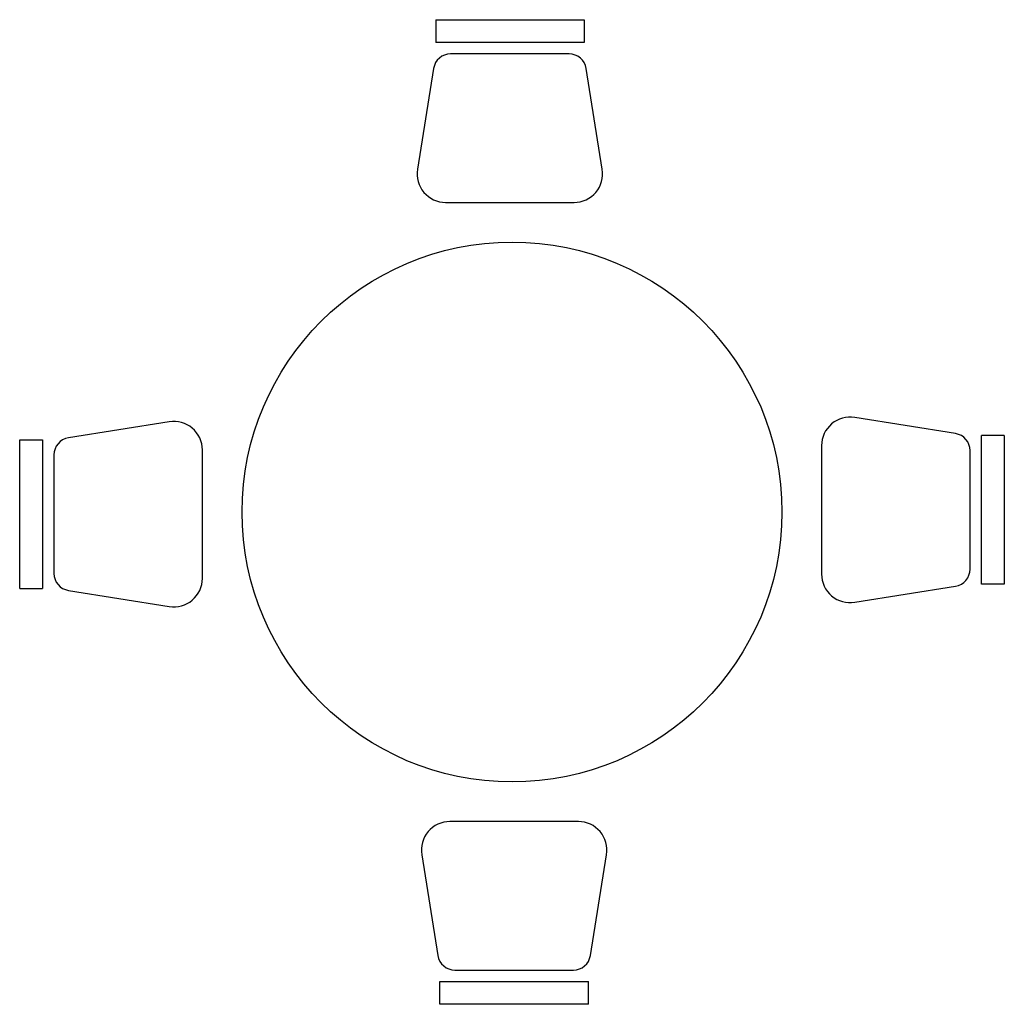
# Model space of a CAD drawing. Extents: x -1.07 to 1.12, y -1.12 to 1.07.
import ezdxf

# ---------------------------------------------------------------- set-up
doc = ezdxf.new("R2010")
doc.units = 0
doc.header["$MEASUREMENT"] = 0
doc.layers.add('LCO', color=251, linetype='CONTINUOUS')

msp = doc.modelspace()

# ---------------------------------------------------------------- linework, layer by layer
at = {"layer": 'LCO'}
for p, q in [((-0.1428, 1.0691), (0.1871, 1.0691)), ((-0.1428, 1.0691), (-0.1428, 1.0184)), ((0.1871, 1.0691), (0.1871, 1.0184)), ((0.1871, 1.0184), (-0.1428, 1.0184)), ((0.1541, 0.993), (-0.1098, 0.993)), ((-0.1474, 0.9609), (-0.1834, 0.7365)), ((0.2277, 0.7365), (0.1917, 0.9609)), ((-0.1207, 0.663), (0.165, 0.663)), ((-0.735, 0.1754), (-0.9594, 0.1394)), ((1.0132, 0.1489), (0.7888, 0.1849)), ((-1.0676, 0.1349), (-1.0169, 0.1349)), ((-1.0676, -0.1951), (-1.0676, 0.1349)), ((-1.0169, 0.1349), (-1.0169, -0.1951)), ((1.0706, -0.1856), (1.0706, 0.1444)), ((1.1214, 0.1444), (1.0706, 0.1444)), ((1.1214, 0.1444), (1.1214, -0.1856)), ((-0.6615, -0.173), (-0.6615, 0.1127)), ((0.7153, 0.1222), (0.7153, -0.1635)), ((1.0453, -0.1526), (1.0453, 0.1113)), ((-0.9915, 0.1018), (-0.9915, -0.1621)), ((-1.0676, -0.1951), (-1.0169, -0.1951)), ((0.7888, -0.2262), (1.0132, -0.1902)), ((1.1214, -0.1856), (1.0706, -0.1856)), ((-0.9594, -0.1997), (-0.735, -0.2356)), ((0.1745, -0.7138), (-0.1112, -0.7138)), ((-0.1739, -0.7873), (-0.1379, -1.0117)), ((0.2012, -1.0117), (0.2372, -0.7873)), ((-0.1003, -1.0437), (0.1636, -1.0437)), ((-0.1334, -1.1199), (-0.1334, -1.0691)), ((-0.1334, -1.0691), (0.1966, -1.0691)), ((0.1966, -1.1199), (0.1966, -1.0691)), ((0.1966, -1.1199), (-0.1334, -1.1199))]:
    msp.add_line(p, q, dxfattribs=at)
msp.add_circle((0.0269, -0.0254), 0.6, dxfattribs=at)
for centre, radius, start, end in [((-0.1098, 0.9549), 0.0381, 90, 170.8898), ((0.1541, 0.9549), 0.0381, 9.1102, 90), ((-0.1207, 0.7265), 0.0635, 170.8898, 270), ((0.165, 0.7265), 0.0635, 270, 9.1102), ((-0.725, 0.1127), 0.0635, 0, 99.1102), ((0.7787, 0.1222), 0.0635, 80.8898, 180), ((-0.9534, 0.1018), 0.0381, 99.1102, 180), ((1.0072, 0.1113), 0.0381, 0, 80.8898), ((1.0072, -0.1526), 0.0381, 279.1102, 0), ((-0.9534, -0.1621), 0.0381, 180, 260.8898), ((-0.725, -0.173), 0.0635, 260.8898, 0), ((0.7787, -0.1635), 0.0635, 180, 279.1102), ((-0.1112, -0.7772), 0.0635, 90, 189.1102), ((0.1745, -0.7772), 0.0635, 350.8898, 90), ((-0.1003, -1.0057), 0.0381, 189.1102, 270), ((0.1636, -1.0057), 0.0381, 270, 350.8898)]:
    msp.add_arc(centre, radius, start, end, dxfattribs=at)

doc.saveas('drawing.dxf')
